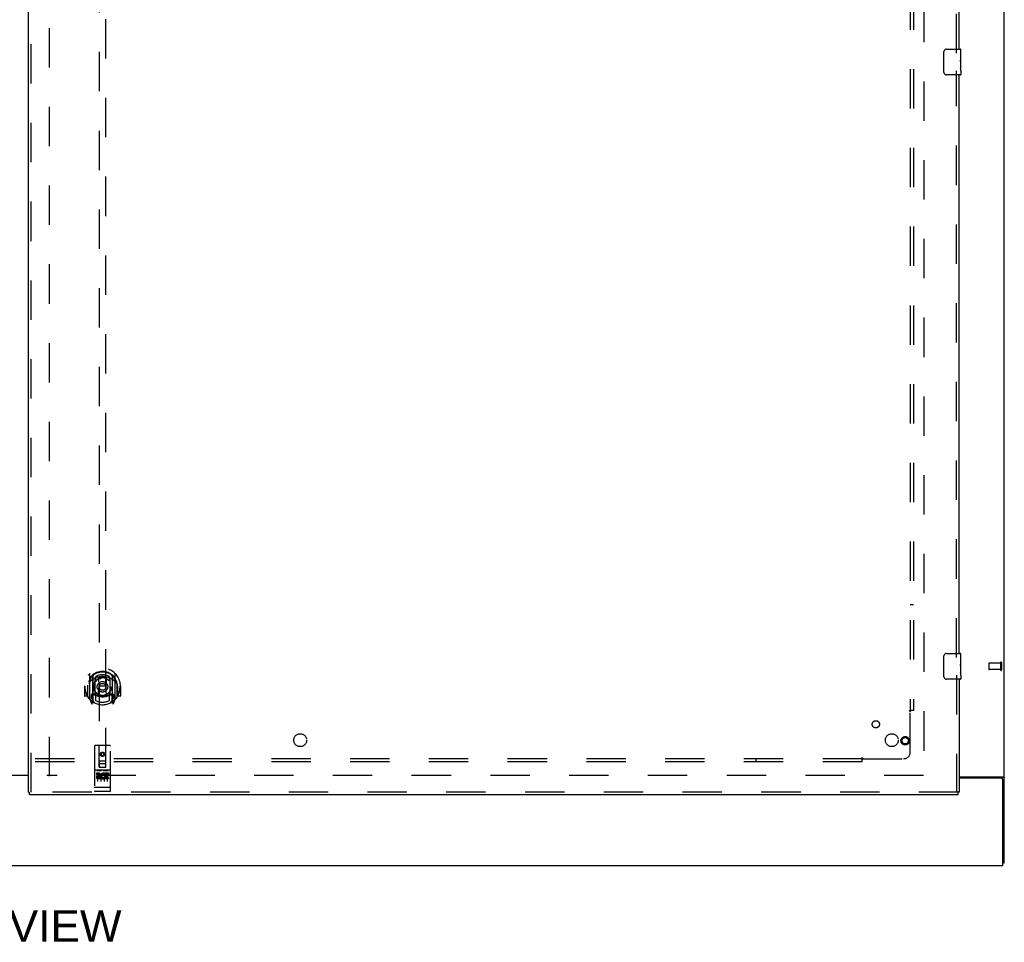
# Model space of a CAD drawing. Header units: inches. Extents: x 0 to 278, y 0 to 180.
# Tile 5 of 81: x 97 to 135, y 46 to 82. Entities that reach past the tile are written whole.
import ezdxf

# ---------------------------------------------------------------- set-up
doc = ezdxf.new("R2010")
doc.units = ezdxf.units.IN
doc.header["$LTSCALE"] = 15.310625
doc.header["$MEASUREMENT"] = 0
doc.linetypes.add('HIDDEN', pattern=[0.2, 0.1, -0.1])
doc.layers.get('0').update_dxf_attribs({"linetype": 'CONTINUOUS'})
for name, color, linetype in [('DEFAULT_2', 8, 'HIDDEN'), ('DIMENSIONS', 7, 'CONTINUOUS'), ('RIGHTHAND_DOOR_ASSEMBLY', 7, 'CONTINUOUS'), ('SUBPANEL', 7, 'CONTINUOUS')]:
    doc.layers.add(name, color=color, linetype=linetype)
doc.styles.get("Standard").update_dxf_attribs({"font": 'arial.ttf'})

msp = doc.modelspace()

# ---------------------------------------------------------------- linework, layer by layer
at = {"color": 3, "linetype": 'Continuous'}
for p, q in [((135.447, 48.93), (135.447, 134.722)), ((95.634, 52.341), (97.509, 52.341)), ((97.509, 52.326), (95.634, 52.326)), ((133.697, 52.274), (135.377, 52.274)), ((135.335, 52.222), (133.697, 52.222)), ((135.395, 48.826), (135.395, 52.162)), ((57.749, 48.826), (135.395, 48.826))]:
    msp.add_line(p, q, dxfattribs=at)
at = {"color": 7, "linetype": 'Continuous'}
msp.add_line((135.395, 48.93), (135.447, 48.93), dxfattribs=at)
at = {"color": 3, "linetype": 'Continuous'}
for points in [[(135.377, 52.274), (135.379, 52.272), (135.382, 52.271), (135.384, 52.269), (135.388, 52.268), (135.391, 52.266), (135.395, 52.265), (135.399, 52.263), (135.403, 52.262)], [(135.403, 52.262), (135.411, 52.259), (135.415, 52.258), (135.419, 52.256), (135.423, 52.255), (135.426, 52.254), (135.429, 52.252), (135.432, 52.251), (135.435, 52.249), (135.438, 52.248), (135.44, 52.246), (135.442, 52.244), (135.443, 52.243), (135.445, 52.241), (135.446, 52.239), (135.446, 52.237), (135.447, 52.235), (135.447, 52.233)]]:
    msp.add_lwpolyline(points, dxfattribs=at)
msp.add_arc((135.335, 52.162), 0.06, 0, 90, dxfattribs=at)
at = {"layer": 'DEFAULT_2', "color": 8, "linetype": 'HIDDEN'}
for p, q in [((98.322, 52.305), (98.322, 131.347)), ((132.322, 131.378), (132.322, 52.274)), ((134.843, 56.69), (134.843, 56.462)), ((135.3, 56.7), (134.853, 56.7)), ((135.3, 56.718), (135.3, 56.434)), ((135.343, 56.718), (135.343, 56.434)), ((135.3, 56.452), (134.853, 56.452)), ((132.308, 52.326), (98.218, 52.326))]:
    msp.add_line(p, q, dxfattribs=at)
for centre, radius, start, end in [((134.853, 56.69), 0.01, 90, 180), ((135.321, 56.718), 0.0215, 0, 180), ((134.853, 56.462), 0.01, 180, 270), ((135.321, 56.434), 0.0215, 180, 360)]:
    msp.add_arc(centre, radius, start, end, dxfattribs=at)
at = {"layer": 'RIGHTHAND_DOOR_ASSEMBLY', "color": 3, "linetype": 'Continuous'}
for p, q in [((97.509, 51.68), (97.509, 131.972)), ((133.697, 80.576), (133.697, 103.076)), ((133.697, 57.076), (133.697, 79.576)), ((133.697, 56.076), (133.697, 51.68)), ((133.655, 51.576), (97.551, 51.576))]:
    msp.add_line(p, q, dxfattribs=at)
at = {"layer": 'RIGHTHAND_DOOR_ASSEMBLY', "color": 8, "linetype": 'HIDDEN'}
for p, q in [((97.613, 51.68), (97.613, 131.972)), ((133.593, 80.421), (133.593, 103.231)), ((100.259, 89.655), (100.259, 52.653)), ((100.509, 52.653), (100.509, 89.655)), ((133.593, 56.921), (133.593, 79.731)), ((99.884, 56.281), (99.884, 55.313)), ((100.884, 55.313), (100.884, 56.281)), ((100.002, 56.227), (100.002, 55.211)), ((100.009, 56.202), (100.009, 55.199)), ((100.102, 55.479), (100.102, 56.11)), ((100.109, 56.163), (100.109, 56.06)), ((100.222, 56.137), (100.252, 55.797)), ((100.547, 56.137), (100.517, 55.797)), ((100.659, 56.06), (100.659, 56.163)), ((100.667, 56.11), (100.667, 55.479)), ((100.759, 56.202), (100.759, 55.199)), ((100.767, 56.227), (100.767, 55.211)), ((133.593, 56.231), (133.593, 51.68)), ((99.699, 55.797), (99.684, 55.797)), ((99.684, 55.797), (99.684, 55.424)), ((99.802, 55.797), (99.817, 55.797)), ((99.802, 55.797), (99.802, 55.409)), ((99.809, 55.844), (99.809, 55.847)), ((99.809, 55.386), (99.809, 55.844)), ((100.221, 55.453), (100.252, 55.797)), ((100.517, 55.797), (100.252, 55.797)), ((100.547, 55.453), (100.517, 55.797)), ((100.967, 55.797), (100.952, 55.797)), ((100.959, 55.844), (100.959, 55.847)), ((100.959, 55.386), (100.959, 55.844)), ((100.967, 55.797), (100.967, 55.409)), ((101.084, 55.797), (101.069, 55.797)), ((101.084, 55.797), (101.084, 55.424)), ((99.802, 55.409), (99.699, 55.409)), ((99.802, 55.409), (99.81, 55.424)), ((99.889, 55.303), (99.959, 55.127)), ((100.002, 55.468), (99.942, 55.468)), ((99.942, 55.468), (99.942, 55.318)), ((99.942, 55.318), (100.009, 55.318)), ((99.98, 55.372), (99.95, 55.326)), ((99.98, 55.208), (99.985, 55.204)), ((99.988, 55.13), (100.002, 55.211)), ((100.079, 55.149), (100.009, 55.258)), ((100.012, 55.431), (100.012, 55.224)), ((100.102, 55.469), (100.029, 55.469)), ((100.098, 55.451), (100.032, 55.451)), ((100.109, 55.499), (100.109, 55.246)), ((100.659, 55.246), (100.659, 55.499)), ((100.739, 55.469), (100.667, 55.469)), ((100.737, 55.451), (100.671, 55.451)), ((100.759, 55.258), (100.689, 55.149)), ((100.757, 55.224), (100.757, 55.431)), ((100.759, 55.318), (100.827, 55.318)), ((100.827, 55.468), (100.767, 55.468)), ((100.767, 55.211), (100.781, 55.13)), ((100.788, 55.207), (100.788, 55.208)), ((100.788, 55.207), (100.788, 55.208)), ((100.788, 55.207), (100.788, 55.207)), ((100.819, 55.326), (100.789, 55.372)), ((100.81, 55.127), (100.88, 55.303)), ((100.827, 55.318), (100.827, 55.468)), ((100.959, 55.424), (100.967, 55.409)), ((101.069, 55.409), (100.967, 55.409)), ((100.072, 53.463), (100.072, 51.738)), ((100.667, 53.493), (100.102, 53.493)), ((100.258, 52.653), (100.254, 53.463)), ((100.384, 53.226), (100.322, 53.19)), ((100.384, 53.214), (100.332, 53.184)), ((100.447, 53.19), (100.384, 53.226)), ((100.384, 53.226), (100.384, 53.214)), ((100.437, 53.184), (100.384, 53.214)), ((100.511, 52.653), (100.514, 53.463)), ((100.697, 51.738), (100.697, 53.463)), ((100.257, 52.903), (100.512, 52.903)), ((100.322, 53.19), (100.332, 53.184)), ((100.322, 53.19), (100.322, 53.117)), ((100.322, 53.117), (100.332, 53.123)), ((100.322, 53.117), (100.384, 53.081)), ((100.332, 53.184), (100.332, 53.123)), ((100.332, 53.123), (100.384, 53.093)), ((100.384, 53.093), (100.437, 53.123)), ((100.384, 53.081), (100.447, 53.117)), ((100.384, 53.081), (100.384, 53.093)), ((100.447, 53.19), (100.437, 53.184)), ((100.437, 53.123), (100.437, 53.184)), ((100.447, 53.117), (100.437, 53.123)), ((100.447, 53.117), (100.447, 53.19)), ((100.667, 52.536), (100.102, 52.536)), ((100.173, 52.52), (100.345, 52.52)), ((100.258, 52.653), (100.279, 52.653)), ((100.279, 52.653), (100.489, 52.653)), ((100.469, 52.778), (100.299, 52.778)), ((100.423, 52.52), (100.595, 52.52)), ((100.489, 52.653), (100.511, 52.653)), ((100.24, 52.414), (100.147, 52.414)), ((100.147, 52.414), (100.147, 52.372)), ((100.24, 52.372), (100.147, 52.372)), ((100.197, 52.405), (100.197, 52.099)), ((100.244, 52.328), (100.198, 52.328)), ((100.24, 52.287), (100.211, 52.287)), ((100.304, 52.243), (100.211, 52.243)), ((100.304, 52.201), (100.211, 52.201)), ((100.304, 52.243), (100.304, 52.201)), ((100.322, 52.405), (100.322, 52.099)), ((100.436, 52.249), (100.453, 52.21)), ((100.447, 52.405), (100.447, 52.099)), ((100.46, 52.379), (100.447, 52.36)), ((100.457, 52.404), (100.46, 52.402)), ((100.616, 52.414), (100.46, 52.414)), ((100.46, 52.414), (100.46, 52.402)), ((100.46, 52.379), (100.46, 52.201)), ((100.616, 52.201), (100.46, 52.201)), ((100.616, 52.372), (100.503, 52.372)), ((100.503, 52.372), (100.503, 52.328)), ((100.595, 52.328), (100.503, 52.328)), ((100.595, 52.286), (100.503, 52.286)), ((100.503, 52.286), (100.503, 52.243)), ((100.616, 52.243), (100.503, 52.243)), ((100.572, 52.405), (100.572, 52.099)), ((100.595, 52.328), (100.595, 52.286)), ((100.616, 52.414), (100.616, 52.372)), ((100.616, 52.243), (100.616, 52.201)), ((133.655, 51.68), (97.551, 51.68)), ((100.09, 51.867), (100.089, 51.867)), ((100.091, 51.867), (100.09, 51.867)), ((100.09, 51.867), (100.09, 51.867)), ((100.092, 51.867), (100.091, 51.867)), ((100.093, 51.867), (100.092, 51.867)), ((100.094, 51.867), (100.093, 51.867)), ((100.094, 51.866), (100.094, 51.867)), ((100.095, 51.866), (100.094, 51.866)), ((100.096, 51.866), (100.095, 51.866)), ((100.097, 51.866), (100.096, 51.866)), ((100.098, 51.866), (100.097, 51.866)), ((100.099, 51.866), (100.098, 51.866)), ((100.098, 51.866), (100.098, 51.866)), ((100.1, 51.866), (100.099, 51.866)), ((100.101, 51.866), (100.1, 51.866)), ((100.102, 51.866), (100.101, 51.866)), ((100.667, 51.866), (100.102, 51.866)), ((100.667, 51.708), (100.102, 51.708)), ((100.667, 51.866), (100.668, 51.866)), ((100.668, 51.866), (100.669, 51.866)), ((100.669, 51.866), (100.67, 51.866)), ((100.67, 51.866), (100.671, 51.866)), ((100.671, 51.866), (100.672, 51.866)), ((100.671, 51.866), (100.671, 51.866)), ((100.672, 51.866), (100.673, 51.866)), ((100.673, 51.866), (100.674, 51.866)), ((100.674, 51.866), (100.675, 51.866)), ((100.675, 51.866), (100.676, 51.867)), ((100.676, 51.867), (100.677, 51.867)), ((100.676, 51.867), (100.676, 51.867)), ((100.677, 51.867), (100.678, 51.867)), ((100.678, 51.867), (100.679, 51.867)), ((100.679, 51.867), (100.68, 51.867)), ((100.679, 51.867), (100.679, 51.867)), ((100.68, 51.867), (100.681, 51.867))]:
    msp.add_line(p, q, dxfattribs=at)
at = {"layer": 'RIGHTHAND_DOOR_ASSEMBLY', "color": 7, "linetype": 'Continuous'}
for p, q in [((133.102, 79.676), (133.102, 80.476)), ((133.202, 80.576), (133.742, 80.576)), ((133.757, 80.422), (133.75, 80.422)), ((133.75, 80.422), (133.75, 80.191)), ((133.757, 79.997), (133.757, 80.561)), ((133.757, 80.254), (133.75, 80.254)), ((133.757, 80.191), (133.75, 80.191)), ((133.757, 80.155), (133.751, 80.155)), ((133.755, 80.023), (133.757, 80.023)), ((133.757, 79.961), (133.75, 79.961)), ((133.75, 79.961), (133.75, 79.824)), ((133.751, 79.793), (133.757, 79.793)), ((133.757, 79.737), (133.757, 79.994)), ((133.757, 79.736), (133.757, 79.591)), ((133.742, 79.576), (133.202, 79.576)), ((133.202, 57.076), (133.742, 57.076)), ((133.757, 56.497), (133.757, 57.061)), ((133.102, 56.176), (133.102, 56.976)), ((133.757, 56.922), (133.75, 56.922)), ((133.75, 56.922), (133.75, 56.691)), ((133.757, 56.754), (133.75, 56.754)), ((133.757, 56.691), (133.75, 56.691)), ((133.757, 56.461), (133.75, 56.461)), ((133.75, 56.461), (133.75, 56.324)), ((133.757, 56.655), (133.751, 56.655)), ((133.751, 56.293), (133.757, 56.293)), ((133.755, 56.523), (133.757, 56.523)), ((133.757, 56.237), (133.757, 56.494)), ((133.742, 56.076), (133.202, 56.076)), ((133.757, 56.236), (133.757, 56.091)), ((97.509, 51.68), (97.551, 51.68)), ((97.551, 51.576), (97.551, 51.68)), ((133.697, 51.68), (133.655, 51.68)), ((133.655, 51.576), (133.655, 51.68))]:
    msp.add_line(p, q, dxfattribs=at)
for points in [[(133.102, 80.476), (133.102, 80.482), (133.103, 80.488), (133.104, 80.494), (133.105, 80.5), (133.107, 80.506), (133.109, 80.512)], [(133.755, 80.021), (133.753, 80.055), (133.752, 80.067), (133.751, 80.08), (133.75, 80.092), (133.75, 80.105), (133.75, 80.118), (133.75, 80.131), (133.75, 80.143), (133.751, 80.156), (133.752, 80.168), (133.753, 80.18)], [(133.757, 79.994), (133.757, 80.002), (133.756, 80.011), (133.755, 80.021)], [(133.109, 79.64), (133.107, 79.645), (133.105, 79.651), (133.104, 79.657), (133.103, 79.663), (133.102, 79.669), (133.102, 79.676)], [(133.751, 79.788), (133.751, 79.797), (133.75, 79.806), (133.75, 79.815), (133.75, 79.824)], [(133.754, 79.763), (133.753, 79.771), (133.752, 79.779), (133.751, 79.788)], [(133.757, 79.736), (133.757, 79.74), (133.756, 79.745), (133.756, 79.75), (133.754, 79.763)], [(133.102, 56.976), (133.102, 56.982), (133.103, 56.988), (133.104, 56.994), (133.105, 57), (133.107, 57.006), (133.109, 57.012)], [(133.755, 56.521), (133.753, 56.555), (133.752, 56.567), (133.751, 56.58), (133.75, 56.592), (133.75, 56.605), (133.75, 56.618), (133.75, 56.631), (133.75, 56.643), (133.751, 56.656), (133.752, 56.668), (133.753, 56.68)], [(133.751, 56.288), (133.751, 56.297), (133.75, 56.306), (133.75, 56.315), (133.75, 56.324)], [(133.754, 56.263), (133.753, 56.271), (133.752, 56.279), (133.751, 56.288)], [(133.757, 56.494), (133.757, 56.502), (133.756, 56.511), (133.755, 56.521)], [(133.109, 56.14), (133.107, 56.145), (133.105, 56.151), (133.104, 56.157), (133.103, 56.163), (133.102, 56.169), (133.102, 56.176)], [(133.757, 56.236), (133.757, 56.24), (133.756, 56.245), (133.756, 56.25), (133.754, 56.263)]]:
    msp.add_lwpolyline(points, dxfattribs=at)
at = {"layer": 'RIGHTHAND_DOOR_ASSEMBLY', "color": 8, "linetype": 'HIDDEN'}
for points in [[(99.839, 56.236), (99.84, 56.237), (99.84, 56.238), (99.841, 56.239), (99.842, 56.239), (99.842, 56.24), (99.843, 56.241), (99.844, 56.242), (99.845, 56.242), (99.845, 56.243), (99.846, 56.244), (99.847, 56.245), (99.848, 56.245), (99.849, 56.246), (99.849, 56.247), (99.85, 56.248), (99.851, 56.248), (99.852, 56.249), (99.853, 56.249), (99.853, 56.25), (99.854, 56.251), (99.855, 56.251), (99.856, 56.252), (99.857, 56.252), (99.858, 56.253), (99.859, 56.254), (99.859, 56.254), (99.86, 56.255), (99.861, 56.255), (99.862, 56.256), (99.863, 56.256), (99.864, 56.257), (99.865, 56.257), (99.866, 56.257), (99.867, 56.258)], [(99.93, 56.012), (99.928, 56.011), (99.927, 56.01), (99.925, 56.008), (99.924, 56.007), (99.922, 56.005), (99.921, 56.004), (99.919, 56.002), (99.917, 56), (99.915, 55.998), (99.914, 55.997), (99.912, 55.995), (99.91, 55.993), (99.908, 55.99), (99.906, 55.988), (99.904, 55.986), (99.902, 55.984), (99.9, 55.981), (99.898, 55.979), (99.896, 55.976), (99.894, 55.973), (99.891, 55.97), (99.889, 55.967), (99.887, 55.964), (99.885, 55.961), (99.882, 55.958), (99.88, 55.954), (99.877, 55.951), (99.875, 55.947), (99.872, 55.943), (99.869, 55.939), (99.867, 55.935), (99.864, 55.93), (99.861, 55.926), (99.858, 55.921), (99.855, 55.916), (99.852, 55.911)], [(100.196, 56.154), (100.202, 56.156), (100.207, 56.157), (100.213, 56.158), (100.218, 56.16), (100.223, 56.161), (100.229, 56.162), (100.234, 56.163), (100.24, 56.165), (100.245, 56.166), (100.251, 56.167), (100.256, 56.168), (100.262, 56.169), (100.267, 56.17), (100.273, 56.171), (100.278, 56.172), (100.284, 56.172), (100.289, 56.173), (100.295, 56.174), (100.301, 56.175), (100.306, 56.175), (100.312, 56.176), (100.317, 56.177), (100.323, 56.177), (100.328, 56.177), (100.334, 56.178), (100.34, 56.178), (100.345, 56.179), (100.351, 56.179), (100.356, 56.179), (100.362, 56.179), (100.368, 56.18), (100.373, 56.18), (100.379, 56.18), (100.384, 56.18), (100.39, 56.18), (100.395, 56.18), (100.401, 56.18), (100.407, 56.179), (100.412, 56.179), (100.418, 56.179), (100.423, 56.179), (100.429, 56.178), (100.435, 56.178), (100.44, 56.177), (100.446, 56.177), (100.451, 56.177), (100.457, 56.176), (100.462, 56.175), (100.468, 56.175), (100.474, 56.174), (100.479, 56.173), (100.485, 56.172), (100.49, 56.172), (100.496, 56.171), (100.501, 56.17), (100.507, 56.169), (100.512, 56.168), (100.518, 56.167), (100.523, 56.166), (100.529, 56.165), (100.534, 56.163), (100.54, 56.162), (100.545, 56.161), (100.551, 56.16), (100.556, 56.158), (100.561, 56.157), (100.567, 56.156), (100.572, 56.154)], [(100.917, 55.911), (100.914, 55.916), (100.911, 55.921), (100.908, 55.926), (100.905, 55.93), (100.902, 55.935), (100.899, 55.939), (100.897, 55.943), (100.894, 55.947), (100.891, 55.951), (100.889, 55.954), (100.887, 55.958), (100.884, 55.961), (100.882, 55.964), (100.879, 55.967), (100.877, 55.97), (100.875, 55.973), (100.873, 55.976), (100.871, 55.979), (100.869, 55.981), (100.867, 55.984), (100.865, 55.986), (100.863, 55.988), (100.861, 55.99), (100.859, 55.993), (100.857, 55.995), (100.855, 55.997), (100.853, 55.998), (100.852, 56), (100.85, 56.002), (100.848, 56.004), (100.846, 56.005), (100.845, 56.007), (100.843, 56.008), (100.842, 56.01), (100.84, 56.011), (100.839, 56.012)], [(100.902, 56.258), (100.903, 56.257), (100.904, 56.257), (100.905, 56.257), (100.906, 56.256), (100.906, 56.256), (100.907, 56.255), (100.908, 56.255), (100.909, 56.254), (100.91, 56.254), (100.911, 56.253), (100.912, 56.252), (100.913, 56.252), (100.914, 56.251), (100.914, 56.251), (100.915, 56.25), (100.916, 56.249), (100.917, 56.249), (100.918, 56.248), (100.918, 56.248), (100.919, 56.247), (100.92, 56.246), (100.921, 56.245), (100.922, 56.245), (100.922, 56.244), (100.923, 56.243), (100.924, 56.242), (100.925, 56.242), (100.925, 56.241), (100.926, 56.24), (100.927, 56.239), (100.928, 56.239), (100.928, 56.238), (100.929, 56.237), (100.93, 56.236)], [(99.867, 55.337), (99.866, 55.337), (99.865, 55.337), (99.864, 55.338), (99.863, 55.338), (99.862, 55.339), (99.861, 55.339), (99.86, 55.34), (99.859, 55.34), (99.859, 55.341), (99.858, 55.341), (99.857, 55.342), (99.856, 55.343), (99.855, 55.343), (99.854, 55.344), (99.853, 55.344), (99.853, 55.345), (99.852, 55.346), (99.851, 55.346), (99.85, 55.347), (99.849, 55.348), (99.849, 55.348), (99.848, 55.349), (99.847, 55.35), (99.846, 55.35), (99.845, 55.351), (99.845, 55.352), (99.844, 55.353), (99.843, 55.354), (99.842, 55.354), (99.842, 55.355), (99.841, 55.356), (99.84, 55.357), (99.84, 55.358), (99.839, 55.358)], [(100.93, 55.358), (100.929, 55.358), (100.928, 55.357), (100.928, 55.356), (100.927, 55.355), (100.926, 55.354), (100.925, 55.354), (100.925, 55.353), (100.924, 55.352), (100.923, 55.351), (100.922, 55.35), (100.922, 55.35), (100.921, 55.349), (100.92, 55.348), (100.919, 55.348), (100.918, 55.347), (100.918, 55.346), (100.917, 55.346), (100.916, 55.345), (100.915, 55.344), (100.914, 55.344), (100.914, 55.343), (100.913, 55.343), (100.912, 55.342), (100.911, 55.341), (100.91, 55.341), (100.909, 55.34), (100.908, 55.34), (100.907, 55.339), (100.906, 55.339), (100.906, 55.338), (100.905, 55.338), (100.904, 55.337), (100.903, 55.337), (100.902, 55.337)], [(100.167, 52.519), (100.167, 52.519), (100.167, 52.519), (100.167, 52.519), (100.167, 52.519), (100.167, 52.519), (100.167, 52.519), (100.167, 52.519), (100.168, 52.519), (100.168, 52.519), (100.168, 52.519), (100.168, 52.519), (100.168, 52.52), (100.168, 52.52), (100.168, 52.52), (100.168, 52.52), (100.168, 52.52), (100.169, 52.52), (100.169, 52.52), (100.169, 52.52), (100.169, 52.52), (100.169, 52.52), (100.169, 52.52), (100.169, 52.52), (100.169, 52.52), (100.17, 52.52), (100.17, 52.52), (100.17, 52.52), (100.17, 52.52), (100.17, 52.52), (100.17, 52.52), (100.171, 52.52), (100.171, 52.52), (100.171, 52.52), (100.171, 52.52), (100.171, 52.52), (100.171, 52.52), (100.172, 52.52), (100.172, 52.52), (100.172, 52.52), (100.172, 52.52), (100.172, 52.52), (100.173, 52.52), (100.173, 52.52), (100.173, 52.52), (100.173, 52.52)], [(100.345, 52.52), (100.345, 52.52), (100.346, 52.52), (100.346, 52.52), (100.346, 52.52), (100.346, 52.52), (100.346, 52.52), (100.347, 52.52), (100.347, 52.52), (100.347, 52.52), (100.347, 52.52), (100.347, 52.52), (100.348, 52.52), (100.348, 52.52), (100.348, 52.52), (100.348, 52.52), (100.348, 52.52), (100.348, 52.52), (100.349, 52.52), (100.349, 52.52), (100.349, 52.52), (100.349, 52.52), (100.349, 52.52), (100.349, 52.52), (100.349, 52.52), (100.35, 52.52), (100.35, 52.52), (100.35, 52.52), (100.35, 52.52), (100.35, 52.52), (100.35, 52.52), (100.35, 52.52), (100.35, 52.52), (100.351, 52.52), (100.351, 52.52), (100.351, 52.519), (100.351, 52.519), (100.351, 52.519), (100.351, 52.519), (100.351, 52.519), (100.351, 52.519), (100.351, 52.519), (100.351, 52.519), (100.352, 52.519), (100.352, 52.519), (100.352, 52.519), (100.352, 52.519)], [(100.417, 52.519), (100.417, 52.519), (100.417, 52.519), (100.417, 52.519), (100.417, 52.519), (100.417, 52.519), (100.417, 52.519), (100.417, 52.519), (100.418, 52.519), (100.418, 52.519), (100.418, 52.519), (100.418, 52.519), (100.418, 52.52), (100.418, 52.52), (100.418, 52.52), (100.418, 52.52), (100.418, 52.52), (100.419, 52.52), (100.419, 52.52), (100.419, 52.52), (100.419, 52.52), (100.419, 52.52), (100.419, 52.52), (100.419, 52.52), (100.419, 52.52), (100.42, 52.52), (100.42, 52.52), (100.42, 52.52), (100.42, 52.52), (100.42, 52.52), (100.42, 52.52), (100.421, 52.52), (100.421, 52.52), (100.421, 52.52), (100.421, 52.52), (100.421, 52.52), (100.421, 52.52), (100.422, 52.52), (100.422, 52.52), (100.422, 52.52), (100.422, 52.52), (100.422, 52.52), (100.423, 52.52), (100.423, 52.52), (100.423, 52.52), (100.423, 52.52)], [(100.595, 52.52), (100.595, 52.52), (100.596, 52.52), (100.596, 52.52), (100.596, 52.52), (100.596, 52.52), (100.596, 52.52), (100.597, 52.52), (100.597, 52.52), (100.597, 52.52), (100.597, 52.52), (100.597, 52.52), (100.598, 52.52), (100.598, 52.52), (100.598, 52.52), (100.598, 52.52), (100.598, 52.52), (100.598, 52.52), (100.599, 52.52), (100.599, 52.52), (100.599, 52.52), (100.599, 52.52), (100.599, 52.52), (100.599, 52.52), (100.599, 52.52), (100.6, 52.52), (100.6, 52.52), (100.6, 52.52), (100.6, 52.52), (100.6, 52.52), (100.6, 52.52), (100.6, 52.52), (100.6, 52.52), (100.601, 52.52), (100.601, 52.52), (100.601, 52.519), (100.601, 52.519), (100.601, 52.519), (100.601, 52.519), (100.601, 52.519), (100.601, 52.519), (100.601, 52.519), (100.601, 52.519), (100.602, 52.519), (100.602, 52.519), (100.602, 52.519), (100.602, 52.519)], [(100.089, 51.867), (100.088, 51.867), (100.088, 51.867), (100.087, 51.867), (100.087, 51.867), (100.087, 51.867), (100.086, 51.867), (100.086, 51.867), (100.085, 51.867), (100.085, 51.867), (100.085, 51.868), (100.084, 51.868), (100.084, 51.868), (100.084, 51.868), (100.083, 51.868), (100.083, 51.868), (100.083, 51.868), (100.082, 51.868), (100.082, 51.868), (100.082, 51.868), (100.082, 51.868), (100.081, 51.868), (100.081, 51.868), (100.081, 51.868), (100.08, 51.868), (100.08, 51.869), (100.08, 51.869), (100.079, 51.869), (100.079, 51.869), (100.079, 51.869), (100.079, 51.869), (100.078, 51.869), (100.078, 51.869), (100.078, 51.869), (100.078, 51.869), (100.077, 51.869), (100.077, 51.869), (100.077, 51.87), (100.077, 51.87), (100.076, 51.87), (100.076, 51.87), (100.076, 51.87), (100.076, 51.87), (100.076, 51.87), (100.075, 51.87), (100.075, 51.87), (100.075, 51.87), (100.075, 51.87), (100.075, 51.871), (100.074, 51.871), (100.074, 51.871), (100.074, 51.871), (100.074, 51.871), (100.074, 51.871), (100.074, 51.871), (100.073, 51.871), (100.073, 51.871), (100.073, 51.871), (100.073, 51.872), (100.073, 51.872), (100.073, 51.872), (100.073, 51.872), (100.073, 51.872), (100.073, 51.872), (100.072, 51.872), (100.072, 51.872), (100.072, 51.872), (100.072, 51.872), (100.072, 51.873), (100.072, 51.873), (100.072, 51.873), (100.072, 51.873), (100.072, 51.873), (100.072, 51.873), (100.072, 51.873), (100.072, 51.873), (100.072, 51.873), (100.072, 51.873), (100.072, 51.874), (100.072, 51.874)], [(100.681, 51.867), (100.681, 51.867), (100.682, 51.867), (100.682, 51.867), (100.682, 51.867), (100.683, 51.867), (100.683, 51.867), (100.683, 51.867), (100.684, 51.868), (100.684, 51.868), (100.685, 51.868), (100.685, 51.868), (100.685, 51.868), (100.686, 51.868), (100.686, 51.868), (100.686, 51.868), (100.686, 51.868), (100.687, 51.868), (100.687, 51.868), (100.687, 51.868), (100.688, 51.868), (100.688, 51.868), (100.688, 51.868), (100.689, 51.869), (100.689, 51.869), (100.689, 51.869), (100.689, 51.869), (100.69, 51.869), (100.69, 51.869), (100.69, 51.869), (100.691, 51.869), (100.691, 51.869), (100.691, 51.869), (100.691, 51.869), (100.692, 51.869), (100.692, 51.87), (100.692, 51.87), (100.692, 51.87), (100.692, 51.87), (100.693, 51.87), (100.693, 51.87), (100.693, 51.87), (100.693, 51.87), (100.693, 51.87), (100.694, 51.87), (100.694, 51.87), (100.694, 51.871), (100.694, 51.871), (100.694, 51.871), (100.695, 51.871), (100.695, 51.871), (100.695, 51.871), (100.695, 51.871), (100.695, 51.871), (100.695, 51.871), (100.695, 51.871), (100.696, 51.872), (100.696, 51.872), (100.696, 51.872), (100.696, 51.872), (100.696, 51.872), (100.696, 51.872), (100.696, 51.872), (100.696, 51.872), (100.696, 51.872), (100.696, 51.872), (100.696, 51.873), (100.697, 51.873), (100.697, 51.873), (100.697, 51.873), (100.697, 51.873), (100.697, 51.873), (100.697, 51.873), (100.697, 51.873), (100.697, 51.873), (100.697, 51.873), (100.697, 51.874), (100.697, 51.874)]]:
    msp.add_lwpolyline(points, dxfattribs=at)
for centre, radius in [((100.384, 55.779), 0.35), ((100.384, 55.779), 0.335), ((100.384, 55.779), 0.205), ((100.384, 55.779), 0.133), ((131.593, 53.68), 0.164), ((131.593, 53.68), 0.124), ((100.384, 53.153), 0.085), ((100.384, 53.153), 0.0845)]:
    msp.add_circle(centre, radius, dxfattribs=at)
at = {"layer": 'RIGHTHAND_DOOR_ASSEMBLY', "color": 7, "linetype": 'Continuous'}
for centre, radius, start, end in [((133.202, 80.476), 0.1, 90, 158.7946), ((133.742, 80.561), 0.015, 0, 90), ((133.202, 79.676), 0.1, 201.1999, 270), ((133.742, 79.591), 0.015, 270, 360), ((133.202, 56.976), 0.1, 90, 158.7946), ((133.742, 57.061), 0.015, 0, 90), ((133.202, 56.176), 0.1, 201.1999, 270), ((133.742, 56.091), 0.015, 270, 360)]:
    msp.add_arc(centre, radius, start, end, dxfattribs=at)
at = {"layer": 'RIGHTHAND_DOOR_ASSEMBLY', "color": 8, "linetype": 'HIDDEN'}
for centre, radius, start, end in [((100.384, 55.797), 0.7, 305.5126, 234.4874), ((100.384, 55.795), 0.583, 0.2464, 179.7536), ((100.384, 55.769), 0.58, 7.6622, 172.3378), ((99.899, 56.281), 0.015, 135.0748, 180), ((100.869, 56.281), 0.015, 0, 44.9252), ((100.384, 55.48), 0.7, 49.529, 130.471), ((100.017, 56.227), 0.015, 130.3587, 180), ((100.029, 56.202), 0.02, 129.3378, 179.9984), ((100.117, 56.11), 0.015, 112.9863, 180), ((100.384, 55.769), 0.48, 55.0461, 124.9539), ((100.139, 56.06), 0.03, 180, 311.1261), ((100.384, 55.779), 0.343, 48.8739, 131.1261), ((100.202, 56.135), 0.02, 5.0796, 105.5752), ((100.567, 56.135), 0.02, 74.4248, 174.9204), ((100.629, 56.06), 0.03, 228.8739, 360), ((100.652, 56.11), 0.015, 0, 67.0137), ((100.739, 56.202), 0.02, 0, 50.6594), ((100.752, 56.227), 0.015, 0, 49.6413), ((100.384, 55.797), 0.685, 180, 213.0115), ((99.829, 55.844), 0.02, 172.3378, 180), ((100.384, 56.11), 0.7, 233.2319, 306.7681), ((100.139, 55.499), 0.03, 48.8739, 180), ((100.384, 55.779), 0.343, 228.8739, 311.1261), ((100.629, 55.499), 0.03, 0, 131.1261), ((100.939, 55.844), 0.02, 0, 7.6622), ((100.384, 55.797), 0.685, 326.9885, 360), ((99.699, 55.424), 0.015, 180, 270), ((99.829, 55.386), 0.02, 180, 215.2961), ((100.384, 55.779), 0.7, 215.2961, 324.7039), ((99.899, 55.313), 0.015, 180, 224.9252), ((99.954, 55.323), 0.005, 147.3208, 270), ((99.973, 55.133), 0.015, 201.8041, 350), ((99.989, 55.244), 0.02, 234.4874, 360), ((99.821, 55.473), 0.188, 327.3208, 360), ((99.992, 55.224), 0.02, 234.7457, 360), ((100.029, 55.449), 0.02, 90, 180), ((100.029, 55.199), 0.02, 180, 238.5295), ((100.032, 55.431), 0.02, 90, 180), ((100.098, 55.431), 0.02, 66.536, 90), ((100.117, 55.479), 0.015, 180, 247.0137), ((100.384, 56.092), 0.7, 246.536, 293.464), ((100.384, 55.779), 0.6, 242.7204, 297.2796), ((100.201, 55.455), 0.02, 254.3869, 354.9204), ((100.567, 55.455), 0.02, 185.0796, 285.6131), ((100.652, 55.479), 0.015, 292.9863, 360), ((100.671, 55.431), 0.02, 90, 113.464), ((100.737, 55.431), 0.02, 0, 90), ((100.739, 55.449), 0.02, 0, 90), ((100.739, 55.199), 0.02, 301.4688, 359.9992), ((100.777, 55.224), 0.02, 180, 305.2543), ((100.947, 55.473), 0.188, 180, 212.6792), ((100.779, 55.244), 0.02, 180, 305.5126), ((100.796, 55.133), 0.015, 190, 338.1959), ((100.814, 55.323), 0.005, 270, 32.6792), ((100.869, 55.313), 0.015, 315.0748, 360), ((100.939, 55.386), 0.02, 324.7039, 360), ((101.069, 55.424), 0.015, 270, 360), ((100.102, 53.463), 0.03, 90, 180), ((100.224, 53.463), 0.03, 0, 90), ((100.544, 53.463), 0.03, 90, 180), ((100.667, 53.463), 0.03, 0, 90), ((100.102, 52.566), 0.03, 180, 270), ((100.299, 52.738), 0.04, 90, 180), ((100.299, 52.693), 0.04, 180, 270), ((100.469, 52.738), 0.04, 0, 90), ((100.469, 52.693), 0.04, 270, 360), ((100.667, 52.566), 0.03, 270, 360), ((100.211, 52.265), 0.0644, 102.2995, 270.0775), ((100.211, 52.265), 0.0219, 89.9011, 270), ((100.24, 52.351), 0.0635, 270, 90), ((100.24, 52.35), 0.0219, 280.307, 90), ((100.41, 52.308), 0.107, 64.2636, 293.4027), ((100.41, 52.308), 0.0639, 54.8895, 293.4026), ((100.102, 51.738), 0.03, 180, 270), ((100.667, 51.738), 0.03, 270, 360)]:
    msp.add_arc(centre, radius, start, end, dxfattribs=at)
at = {"layer": 'RIGHTHAND_DOOR_ASSEMBLY', "color": 7, "linetype": 'Continuous'}
for centre in [(133.494, 80.16), (133.494, 56.66)]:
    msp.add_ellipse(centre, major_axis=(0.263, 0), ratio=0.432808, start_param=0, end_param=0.179988, dxfattribs=at)
at = {"layer": 'SUBPANEL', "color": 8, "linetype": 'HIDDEN'}
for p, q in [((131.791, 128.794), (131.791, 54.857)), ((131.916, 128.794), (131.916, 54.857)), ((131.791, 58.982), (131.916, 58.982)), ((131.75, 54.857), (131.829, 54.857)), ((131.791, 53.232), (131.791, 54.822)), ((131.916, 54.857), (131.829, 54.857)), ((129.916, 52.982), (63.228, 52.982)), ((129.916, 52.857), (63.228, 52.857)), ((125.791, 52.982), (125.791, 52.857)), ((129.916, 52.943), (129.916, 53.023)), ((129.916, 52.857), (129.916, 52.943)), ((129.933, 52.963), (129.94, 52.97)), ((129.951, 52.982), (131.541, 52.982))]:
    msp.add_line(p, q, dxfattribs=at)
for points in [[(131.75, 54.857), (131.75, 54.855), (131.751, 54.853), (131.752, 54.851), (131.753, 54.85), (131.755, 54.848), (131.756, 54.846), (131.758, 54.845), (131.759, 54.843), (131.761, 54.841), (131.763, 54.84), (131.765, 54.839), (131.767, 54.837), (131.769, 54.836), (131.772, 54.834)], [(131.772, 54.834), (131.777, 54.831), (131.779, 54.83), (131.782, 54.828), (131.784, 54.826), (131.787, 54.825), (131.789, 54.823), (131.791, 54.822)], [(131.804, 54.835), (131.802, 54.833), (131.8, 54.831), (131.798, 54.829), (131.796, 54.827), (131.794, 54.825), (131.792, 54.823), (131.791, 54.822)], [(131.829, 54.857), (131.827, 54.855), (131.824, 54.853), (131.822, 54.852), (131.82, 54.85), (131.818, 54.848), (131.816, 54.847), (131.814, 54.845), (131.813, 54.843), (131.811, 54.842), (131.809, 54.84), (131.804, 54.835)], [(129.916, 53.023), (129.918, 53.022), (129.919, 53.021), (129.921, 53.02), (129.923, 53.019), (129.925, 53.018), (129.926, 53.017), (129.928, 53.015), (129.93, 53.013), (129.931, 53.011), (129.933, 53.01), (129.934, 53.008), (129.935, 53.005), (129.937, 53.003), (129.938, 53.001), (129.941, 52.996)], [(129.916, 52.943), (129.917, 52.946), (129.919, 52.948), (129.921, 52.95), (129.923, 52.953), (129.924, 52.955), (129.926, 52.956), (129.928, 52.958), (129.929, 52.96), (129.931, 52.962), (129.933, 52.963)], [(129.94, 52.97), (129.942, 52.972), (129.944, 52.974), (129.946, 52.976), (129.948, 52.978), (129.949, 52.98), (129.951, 52.982)], [(129.941, 52.996), (129.943, 52.993), (129.945, 52.991), (129.946, 52.988), (129.948, 52.986), (129.949, 52.984), (129.951, 52.982)]]:
    msp.add_lwpolyline(points, dxfattribs=at)
for centre, radius in [((130.453, 54.319), 0.141), ((108.072, 53.701), 0.25), ((131.072, 53.701), 0.25)]:
    msp.add_circle(centre, radius, dxfattribs=at)
msp.add_arc((131.541, 53.232), 0.25, 270, 360, dxfattribs=at)

# ---------------------------------------------------------------- texts
at = {"layer": 'DIMENSIONS', "color": 2, "linetype": 'Continuous', "insert": (95.743, 47.09), "char_height": 1.2281, "width": 10.74724, "attachment_point": 2, "line_spacing_factor": 0.9}
msp.add_mtext('FRONT VIEW', dxfattribs=at)

doc.saveas('drawing.dxf')
